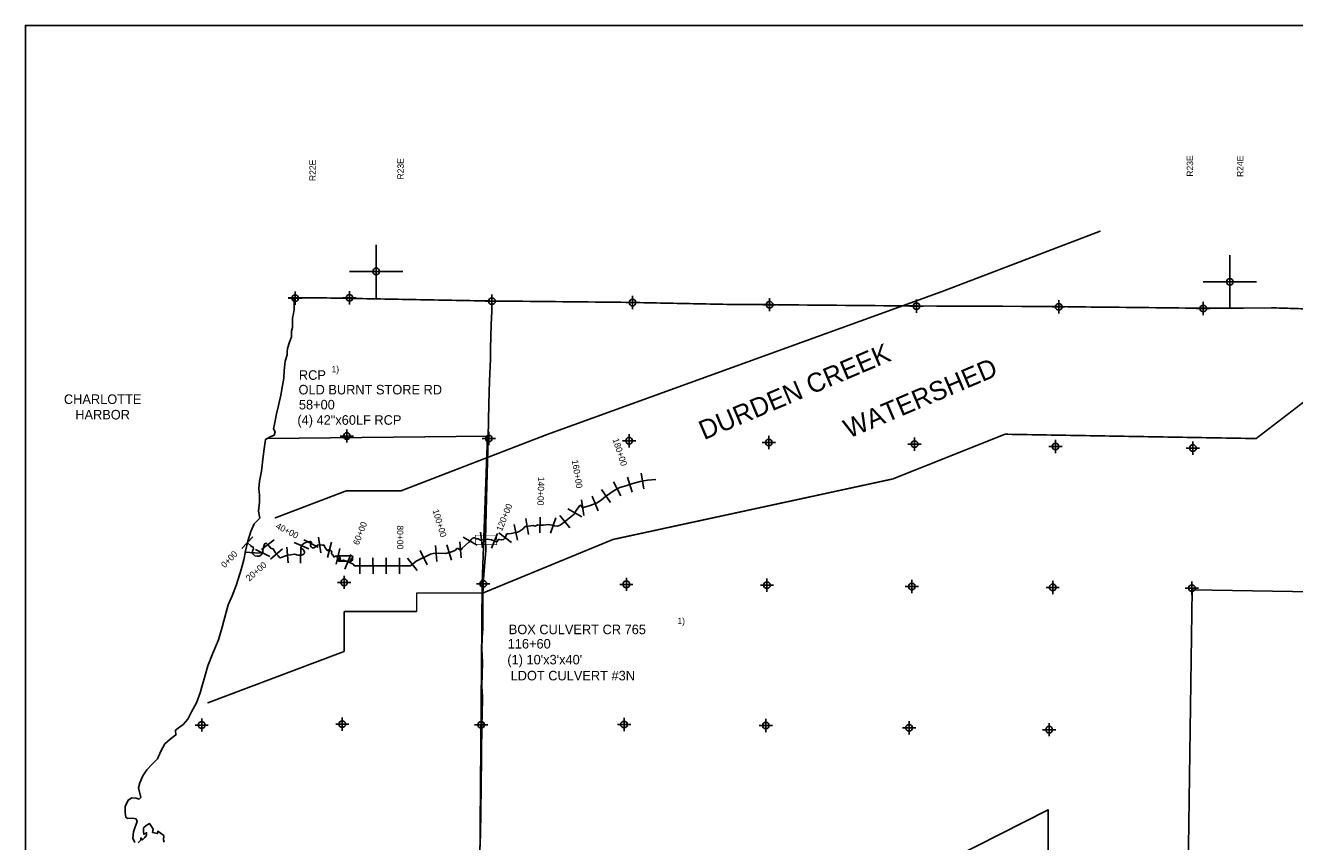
# Model space of a CAD drawing. Extents: x 143580 to 239580, y 833377 to 897197.
# Tile 2 of 3: x 143580 to 191358, y 866453 to 897197. Entities that reach past the tile are written whole.
import ezdxf
from ezdxf.enums import TextEntityAlignment as Align

# ---------------------------------------------------------------- set-up
doc = ezdxf.new("R2010")
doc.units = 0
doc.header["$LTSCALE"] = 800
doc.header["$PDMODE"] = 34
doc.header["$PDSIZE"] = 250
for name, pattern in [('DASHED', [0]), ('PHANTOM', [0]), ('STREAM', [0])]:
    doc.linetypes.add(name, pattern=pattern)
doc.layers.get('0').update_dxf_attribs({"linetype": 'CONTINUOUS'})
for name, color, linetype in [('BORDER', 1, 'CONTINUOUS'), ('CITY', 14, 'CONTINUOUS'), ('COUNTY', 15, 'PHANTOM'), ('MAJROADS', 9, 'CONTINUOUS'), ('SEC', 2, 'CONTINUOUS'), ('STATIONS', 7, 'DASHED'), ('STRUCTTEXT', 7, 'CONTINUOUS'), ('STRUCTURES', 10, 'CONTINUOUS'), ('TEXT', 7, 'CONTINUOUS'), ('TRUNKS', 5, 'STREAM'), ('WATER', 4, 'CONTINUOUS'), ('WSHEDS', 3, 'CONTINUOUS')]:
    doc.layers.add(name, color=color, linetype=linetype)

# ---------------------------------------------------------------- blocks, each defined once
blk = doc.blocks.new('TICK')
at = {"color": 0}
for points in [[(500, 0), (500, 1000)], [(0, 500), (1000, 500)]]:
    blk.add_lwpolyline(points, dxfattribs=at)
blk.add_point((500, 500), dxfattribs=at)
blk = doc.blocks.new('BOX')
at = {"layer": 'STRUCTURES', "color": 0, "const_width": 20}
blk.add_lwpolyline([(-377, -171), (433, -171), (433, 189), (-377, 189)], close=True, dxfattribs=at)
blk = doc.blocks.new('RCP')
at = {"layer": 'STRUCTURES', "color": 0}
for points in [[(236, 88), (-264, 88)], [(-264, -112), (236, -112)]]:
    blk.add_lwpolyline(points, dxfattribs=at)
for centre, radius, start, end in [((-261, 41), 46.7, 94.2256, 249.28), ((232, 41), 46.7, 290.72, 85.7744), ((-228, -52), 70, 134.6378, 238.9484), ((-299, -61), 62.3, 304.3062, 69.28), ((271, -61), 62.3, 110.72, 235.6938), ((200, -52), 70, 301.0516, 45.3622)]:
    blk.add_arc(centre, radius, start, end, dxfattribs=at)

msp = doc.modelspace()

# ---------------------------------------------------------------- linework, layer by layer
at = {"layer": 'BORDER', "color": 0}
msp.add_lwpolyline([(143580, 834197), (239580, 834197), (239580, 897197), (143580, 897197)], close=True, dxfattribs=at)
at = {"layer": 'CITY', "color": 0, "linetype": 'DASHED'}
msp.add_lwpolyline([(152704, 881643), (160973, 881731), (160774, 876172), (160681, 865499), (165967, 865414), (171400, 865413), (176785, 865354), (177602, 865377), (182078, 867657), (182075, 865402), (187348, 865388), (187499, 875932), (192795, 875851), (197979, 875822), (197937, 870471), (203574, 870421), (203567, 867149), (204626, 867424), (204750, 866898), (203543, 866570), (203524, 865133), (197957, 865112), (197910, 854551)], dxfattribs=at)
at = {"layer": 'COUNTY', "color": 0, "const_width": 60}
msp.add_lwpolyline([(193006, 886483), (190661, 886554), (187671, 886546), (184101, 886586), (183864, 886586), (182227, 886609), (176874, 886630), (172180, 886671), (171346, 886686), (170022, 886688), (166187, 886765), (160893, 886819), (154508, 886938), (153463, 886938)], dxfattribs=at)
at = {"layer": 'MAJROADS', "color": 0}
msp.add_lwpolyline([(161147, 886850), (161139, 886834), (161144, 886431), (161115, 885912), (161083, 885024), (161089, 884622), (161049, 883810), (161026, 882938), (160999, 881673), (160932, 879403), (160895, 877820), (160909, 877426), (160816, 876203), (160806, 876052), (160805, 875885), (160801, 875374), (160798, 875005), (160794, 874469), (160775, 874142), (160763, 873715), (160785, 873203), (160781, 872759), (160761, 872307), (160783, 871913), (160770, 871218), (160767, 870908), (160733, 868503), (160711, 866702), (160690, 866174)], dxfattribs=at)
at = {"layer": 'SEC', "color": 0}
for p in [(153732, 886925), (155783, 886931), (161143, 886809), (166437, 886755), (171596, 886677), (177124, 886621), (182477, 886600), (187921, 886536), (155679, 881730), (161023, 881634), (166308, 881554), (171568, 881483), (177054, 881420), (182355, 881332), (187532, 881278), (155582, 876219), (160817, 876165), (166202, 876144), (171496, 876115), (176949, 876059), (182251, 876030), (187494, 876001), (150216, 870846), (155510, 870875), (160737, 870855), (166115, 870867), (171450, 870829), (176844, 870741), (182121, 870670)]:
    msp.add_point(p, dxfattribs=at)
at = {"layer": 'STATIONS', "color": 0}
for p, q in [((166240, 880186), (166426, 879615)), ((166765, 880330), (166863, 879739)), ((165271, 879722), (165606, 879224)), ((165724, 880006), (165998, 879472)), ((164509, 879328), (164606, 878736)), ((164917, 879466), (165145, 878911)), ((162957, 878678), (162942, 878078)), ((163700, 878741), (164077, 878275)), ((164003, 878984), (164523, 878685)), ((161981, 878393), (162101, 877805)), ((162417, 878619), (162514, 878027)), ((163543, 878643), (163343, 878077)), ((152142, 877930), (151729, 877495)), ((152945, 877814), (152464, 877454)), ((153697, 877720), (154250, 877487)), ((154597, 877544), (154064, 877820)), ((154609, 877925), (154700, 877332)), ((155101, 877731), (154956, 877149)), ((159939, 877743), (159983, 877145)), ((160062, 877922), (160582, 877623)), ((160707, 878114), (160788, 877519)), ((161346, 878059), (161123, 877502)), ((161402, 878079), (161883, 877720)), ((152423, 877321), (151824, 877355)), ((152239, 877458), (152779, 877196)), ((153264, 877482), (152813, 877087)), ((153425, 877548), (153476, 876950)), ((153954, 877543), (153939, 876943)), ((155414, 877491), (155276, 876907)), ((155827, 877274), (155610, 876714)), ((158443, 877421), (158706, 876882)), ((159022, 877608), (159062, 877009)), ((159450, 877630), (159622, 877055)), ((156165, 877140), (156166, 876540)), ((156665, 877140), (156666, 876540)), ((157165, 877141), (157166, 876541)), ((157665, 877142), (157666, 876542)), ((157961, 877134), (158332, 876662))]:
    msp.add_line(p, q, dxfattribs=at)
at = {"layer": 'TRUNKS', "color": 0}
msp.add_lwpolyline([(151936, 877712), (152052, 877602), (152123, 877561), (152159, 877545), (152166, 877475), (152127, 877403), (152123, 877334), (152142, 877287), (152223, 877222), (152306, 877200), (152381, 877209), (152449, 877240), (152499, 877306), (152522, 877354), (152524, 877441), (152549, 877537), (152566, 877620), (152594, 877678), (152640, 877690), (152683, 877663), (152738, 877589), (152815, 877506), (152851, 877488), (152916, 877469), (152931, 877431), (152998, 877331), (153096, 877219), (153140, 877161), (153181, 877138), (153241, 877165), (153431, 877248), (153569, 877259), (153705, 877276), (153847, 877246), (153969, 877243), (154033, 877267), (154069, 877297), (154090, 877353), (154076, 877391), (154044, 877440), (153993, 877483), (153959, 877525), (153955, 877560), (153981, 877621), (154073, 877691), (154210, 877750), (154284, 877762), (154328, 877756), (154360, 877725), (154344, 877708), (154307, 877636), (154315, 877599), (154332, 877561), (154372, 877525), (154433, 877519), (154491, 877544), (154574, 877616), (154683, 877633), (154764, 877625), (154821, 877623), (154835, 877584), (154856, 877544), (154894, 877490), (154919, 877452), (154940, 877419), (154954, 877421), (154976, 877433), (155005, 877446), (155044, 877436), (155093, 877411), (155110, 877377), (155104, 877323), (155118, 877283), (155161, 877238), (155175, 877181), (155201, 877185), (155250, 877201), (155302, 877200), (155335, 877201), (155376, 877191), (155413, 877164), (155434, 877126), (155430, 877076), (155449, 877041), (155482, 877029), (155513, 877041), (155555, 877058), (155821, 876955), (155920, 876902), (155965, 876839), (158075, 876842), (158296, 877016), (158832, 877278), (158936, 877301), (159148, 877316), (159401, 877303), (159624, 877369), (159725, 877402), (159774, 877433), (159822, 877498), (159855, 877497), (159898, 877487), (159902, 877469), (159939, 877442), (159982, 877445), (160023, 877503), (160267, 877729), (160303, 877739), (160332, 877791), (160362, 877827), (160398, 877868), (160455, 877893), (160493, 877896), (160531, 877871), (160555, 877862), (160629, 877860), (160711, 877812), (160832, 877828), (160975, 877851), (161129, 877823), (161264, 877769), (161304, 877740), (161342, 877754), (161358, 877782), (161374, 877821), (161397, 877836), (161427, 877830), (161508, 877817), (161580, 877837), (161618, 877867), (161657, 877919), (161664, 877956), (161683, 877997), (161692, 878029), (161710, 878044), (161747, 878043), (161862, 878062), (162099, 878111), (162167, 878133), (162317, 878236), (162375, 878311), (162393, 878320), (162437, 878319), (162689, 878360), (162759, 878334), (162814, 878357), (162876, 878380), (162950, 878378), (163086, 878368), (163261, 878394), (163327, 878390), (163420, 878368), (163494, 878342), (163599, 878335), (163682, 878361), (163803, 878439), (164238, 878791), (164314, 878922), (164418, 879064), (164441, 879107), (164461, 879124), (164489, 879117), (164510, 879084), (164522, 879048), (164546, 879030), (164592, 879038), (164841, 879110), (165102, 879217), (165267, 879329), (165414, 879456), (165746, 879680), (165961, 879790), (166179, 879850), (166446, 879937), (166726, 880020), (167000, 880065), (167316, 880094)], dxfattribs=at)
at = {"layer": 'WATER', "color": 0}
for points in [[(153704, 886928), (153694, 886744), (153701, 886493), (153675, 886342), (153640, 886175), (153639, 885999), (153638, 885815), (153595, 885681), (153602, 885463), (153525, 885271), (153448, 885029), (153438, 884904), (153430, 884794), (153353, 884552), (153317, 884200), (153315, 883915), (153263, 883631), (153193, 883271), (153107, 882878), (153029, 882560), (152968, 882234), (152917, 882000), (152983, 881891), (152940, 881757), (152797, 881699), (152621, 881600), (152559, 881156), (152506, 880746), (152462, 880403), (152392, 880027), (152365, 879759), (152389, 879499), (152395, 879239), (152360, 878904), (152400, 878636), (152197, 878420), (152061, 878136), (151950, 877776), (151864, 877392), (151803, 877065), (151700, 876697), (151528, 876137), (151366, 875711), (151213, 875369), (151050, 874775), (150990, 874533), (150844, 874056), (150640, 873547), (150444, 873071), (150332, 872669), (150247, 872377), (150161, 872059), (150016, 871683), (149829, 871341), (149693, 871065), (149516, 870865), (149331, 870724), (149230, 870650), (149245, 870474), (149027, 870307), (148824, 870133), (148680, 869866), (148552, 869574), (148358, 869365), (148148, 869157), (147995, 868932), (147893, 868665), (147833, 868481), (147923, 868112), (147864, 868054), (147747, 868096), (147588, 868097), (147445, 868015), (147334, 867781), (147333, 867546), (147365, 867370), (147423, 867328), (147608, 867335), (147750, 867309), (147783, 867208), (147706, 866974), (147654, 866824), (147628, 866581), (147694, 866421)], [(153713, 886928), (153704, 886928)], [(147827, 866404), (147920, 866512), (147929, 866596), (147987, 866520), (148080, 866611), (148139, 866695), (148140, 866787), (148039, 866729), (148031, 866838), (148032, 866972), (148125, 867055), (148251, 867138), (148326, 867020), (148384, 866928), (148366, 866802), (148550, 866759), (148568, 866851), (148793, 866682), (148783, 866515), (148808, 866431)]]:
    msp.add_lwpolyline(points, dxfattribs=at)
at = {"layer": 'WSHEDS', "color": 0, "const_width": 60}
for points in [[(184052, 889451), (178085, 887172, -0.00432), (178084, 887172), (163213, 881785, 0.005151), (163212, 881785), (157721, 879666, -0.092298), (157710, 879664), (155662, 879664, 0.091195), (155652, 879663), (152966, 878640)], [(150434, 871676), (155558, 873608, 0.312171), (155578, 873636), (155578, 875089, -0.414214), (155608, 875119), (158278, 875119, 0.414214), (158308, 875149), (158308, 875788, -0.414214), (158338, 875818), (160799, 875818, 0.098023), (160810, 875820), (165691, 877831, -0.044443), (165696, 877833), (176230, 880113, 0.041553), (176235, 880115), (180449, 881795, -0.099432), (180461, 881797), (189898, 881635, 0.169688), (189917, 881641), (193964, 884751, 0.114809)]]:
    msp.add_lwpolyline(points, format="xyb", dxfattribs=at)

# ---------------------------------------------------------------- block references
at = {"color": 0, "xscale": 2, "yscale": 2, "zscale": 2}
for p in [(155783, 886931), (187921, 886536)]:
    msp.add_blockref('TICK', p, dxfattribs=at)
at = {"layer": 'STRUCTURES', "color": 0}
for name, p in [('BOX', (160891, 877806)), ('RCP', (155626, 877129))]:
    msp.add_blockref(name, p, dxfattribs=at)

# ---------------------------------------------------------------- texts
at = {"layer": 'STATIONS', "color": 0}
for s, rotation, p in [('180+00', 288.0986, (165846, 881090)), ('160+00', 279.3191, (164235, 880279)), ('140+00', 268.5348, (162866, 879658)), ('120+00', 68.1815, (161717, 878623)), ('100+00', 286.6287, (159060, 878414)), ('40+00', 332.6684, (153382, 878059)), ('60+00', 68.8515, (156288, 878022)), ('80+00', 270.0781, (157568, 877913)), ('0+00', 46.4456, (151340, 877006)), ('20+00', 41.1488, (152347, 876540))]:
    msp.add_text(s, height=240, rotation=rotation, dxfattribs=at).set_placement(p, align=Align.CENTER)
at = {"layer": 'STRUCTTEXT', "color": 0}
for s, height, p in [('1)', 240, (155104, 884130)), ('RCP', 360, (153876, 883847)), ('OLD BURNT STORE RD', 360, (153862, 883297)), ('58+00', 360, (153876, 882732)), ('(4) 42"x60LF RCP', 360, (153819, 882154)), ('1)', 240, (168124, 874644)), ('BOX CULVERT CR 765', 360, (161776, 874266)), ('116+60', 360, (161736, 873726)), ("(1) 10'x3'x40' ", 360, (161722, 873128)), ('LDOT CULVERT #3N', 360, (161845, 872526))]:
    msp.add_text(s, height=height, dxfattribs=at).set_placement(p)
at = {"layer": 'TEXT', "color": 0}
for s, height, rotation, p in [('R22E', 240, 90, (154511, 891335)), ('R23E', 240, 90, (157823, 891392)), ('R23E', 240, 90, (187538, 891499)), ('R24E', 240, 90, (189425, 891487)), ('DURDEN CREEK', 720, 23, (169126, 881572)), ('WATERSHED ', 720, 23, (174575, 881629))]:
    msp.add_text(s, height=height, rotation=rotation, dxfattribs=at).set_placement(p)
at = {"layer": 'WATER', "color": 0}
for s, p in [('CHARLOTTE', (146488, 882937)), ('HARBOR', (146488, 882354))]:
    msp.add_text(s, height=360, dxfattribs=at).set_placement(p, align=Align.CENTER)

doc.saveas('drawing.dxf')
